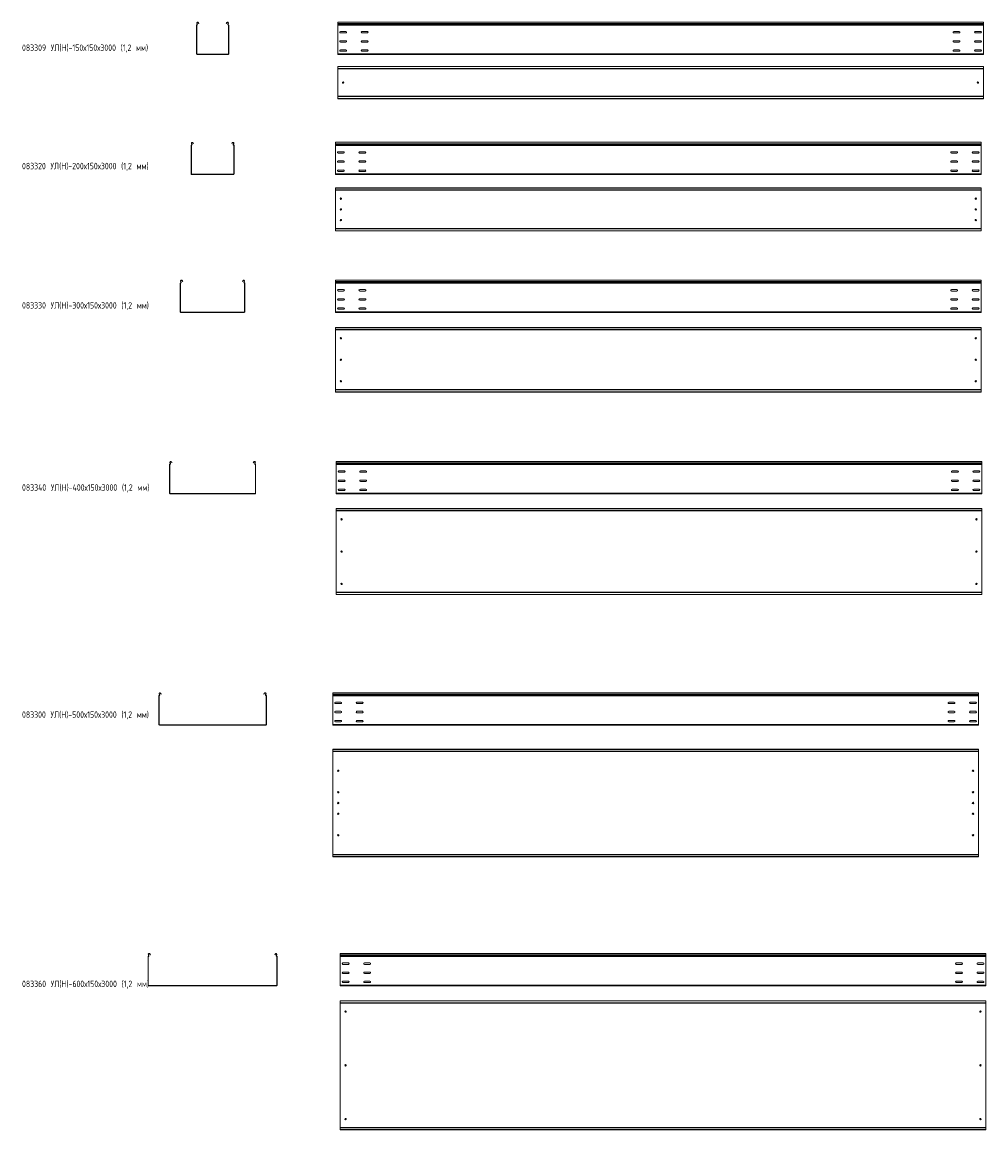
# Model space of a CAD drawing. Header units: millimetres. Extents: x -789 to 3689, y -6202 to -1054.
import ezdxf

# ---------------------------------------------------------------- set-up
doc = ezdxf.new("R2010")
doc.units = ezdxf.units.MM
doc.styles.add('SLDTEXTSTYLE0', font='TXT', dxfattribs={"width": 0.7, "bigfont": 'bigfont'})

msp = doc.modelspace()

# ---------------------------------------------------------------- linework, layer by layer
at = {"color": 7, "linetype": 'Continuous', "lineweight": 15}
for p, q in [((22.4, -1068.2), (21.2, -1068.2)), ((21.2, -1201.2), (21.2, -1068.2)), ((22.4, -1201.2), (22.4, -1068.2)), ((22.5, -1066.4), (22.8, -1067.6)), ((23.8, -1059.9), (22.7, -1060.5)), ((24, -1062.9), (22.7, -1060.5)), ((25, -1062.3), (23.8, -1059.9)), ((24, -1062.9), (25, -1062.3)), ((30.6, -1056.2), (29.6, -1056.8)), ((29.6, -1056.8), (31.3, -1060.1)), ((30.6, -1056.2), (32.4, -1059.5)), ((32.4, -1059.5), (31.3, -1060.1)), ((160, -1059.5), (161.7, -1056.2)), ((161, -1060.1), (160, -1059.5)), ((161, -1060.1), (162.8, -1056.8)), ((162.8, -1056.8), (161.7, -1056.2)), ((168.6, -1059.9), (167.3, -1062.3)), ((167.3, -1062.3), (168.4, -1062.9)), ((169.6, -1060.5), (168.4, -1062.9)), ((169.6, -1060.5), (168.6, -1059.9)), ((169.9, -1066.4), (169.5, -1067.6)), ((171.2, -1068.2), (170, -1068.2)), ((170, -1068.2), (170, -1201.2)), ((171.2, -1068.2), (171.2, -1201.2)), ((3677.8, -1053.9), (677.8, -1053.9)), ((677.8, -1060.5), (677.8, -1053.9)), ((3677.8, -1060.5), (677.8, -1060.5)), ((677.8, -1062.9), (677.8, -1060.5)), ((3677.8, -1062.9), (677.8, -1062.9)), ((677.8, -1066.4), (677.8, -1062.9)), ((3677.8, -1066.4), (677.8, -1066.4)), ((677.8, -1068.2), (677.8, -1066.4)), ((3677.8, -1068.2), (677.8, -1068.2)), ((677.8, -1201.2), (677.8, -1068.2)), ((3677.8, -1060.5), (3677.8, -1053.9)), ((3677.8, -1062.9), (3677.8, -1060.5)), ((3677.8, -1066.4), (3677.8, -1062.9)), ((3677.8, -1068.2), (3677.8, -1066.4)), ((3677.8, -1201.2), (3677.8, -1068.2)), ((715.6, -1097.6), (690.1, -1097.6)), ((690.1, -1104.1), (715.6, -1104.1)), ((815.6, -1097.6), (790.1, -1097.6)), ((790.1, -1104.1), (815.6, -1104.1)), ((3540.1, -1097.6), (3565.6, -1097.6)), ((3565.6, -1104.1), (3540.1, -1104.1)), ((3640.1, -1097.6), (3665.6, -1097.6)), ((3665.6, -1104.1), (3640.1, -1104.1)), ((715.6, -1140.1), (690.1, -1140.1)), ((690.1, -1146.6), (715.6, -1146.6)), ((715.6, -1182.6), (690.1, -1182.6)), ((815.6, -1140.1), (790.1, -1140.1)), ((790.1, -1146.6), (815.6, -1146.6)), ((815.6, -1182.6), (790.1, -1182.6)), ((3540.1, -1140.1), (3565.6, -1140.1)), ((3565.6, -1146.6), (3540.1, -1146.6)), ((3540.1, -1182.6), (3565.6, -1182.6)), ((3640.1, -1140.1), (3665.6, -1140.1)), ((3665.6, -1146.6), (3640.1, -1146.6)), ((3640.1, -1182.6), (3665.6, -1182.6)), ((21.2, -1201.2), (22.4, -1201.2)), ((23.9, -1202.7), (23.9, -1203.9)), ((168.5, -1202.7), (23.9, -1202.7)), ((168.5, -1203.9), (23.9, -1203.9)), ((168.5, -1203.9), (168.5, -1202.7)), ((170, -1201.2), (171.2, -1201.2)), ((3677.8, -1201.2), (677.8, -1201.2)), ((677.8, -1203.9), (677.8, -1201.2)), ((3677.8, -1203.9), (677.8, -1203.9)), ((690.1, -1189.1), (715.6, -1189.1)), ((790.1, -1189.1), (815.6, -1189.1)), ((3565.6, -1189.1), (3540.1, -1189.1)), ((3665.6, -1189.1), (3640.1, -1189.1)), ((3677.8, -1203.9), (3677.8, -1201.2)), ((3677.8, -1259.6), (677.8, -1259.6)), ((677.8, -1260.6), (677.8, -1259.6)), ((3677.8, -1260.6), (677.8, -1260.6)), ((677.8, -1269.1), (677.8, -1260.6)), ((3677.8, -1269.1), (677.8, -1269.1)), ((677.8, -1270.8), (677.8, -1269.1)), ((3677.8, -1270.8), (677.8, -1270.8)), ((677.8, -1270.8), (677.8, -1398.4)), ((3677.8, -1260.6), (3677.8, -1259.6)), ((3677.8, -1269.1), (3677.8, -1260.6)), ((3677.8, -1270.8), (3677.8, -1269.1)), ((3677.8, -1270.8), (3677.8, -1398.4)), ((3677.8, -1398.4), (677.8, -1398.4)), ((677.8, -1400.1), (677.8, -1398.4)), ((3677.8, -1400.1), (677.8, -1400.1)), ((677.8, -1408.6), (677.8, -1400.1)), ((677.8, -1408.6), (3677.8, -1408.6)), ((677.8, -1409.6), (677.8, -1408.6)), ((3677.8, -1409.6), (677.8, -1409.6)), ((3677.8, -1400.1), (3677.8, -1398.4)), ((3677.8, -1408.6), (3677.8, -1400.1)), ((3677.8, -1409.6), (3677.8, -1408.6)), ((-2.6, -1626.7), (-3.8, -1626.7)), ((-3.8, -1759.6), (-3.8, -1626.7)), ((-2.6, -1759.6), (-2.6, -1626.7)), ((-2.5, -1624.9), (-2.2, -1626.1)), ((-1.2, -1618.4), (-2.3, -1619)), ((-1, -1621.3), (-2.3, -1619)), ((0, -1620.8), (-1.2, -1618.4)), ((-1, -1621.3), (0, -1620.8)), ((5.6, -1614.7), (4.6, -1615.3)), ((4.6, -1615.3), (4.9, -1615.9)), ((4.9, -1615.9), (6, -1615.3)), ((6.3, -1618.6), (4.9, -1615.9)), ((5.6, -1614.7), (6, -1615.3)), ((6, -1615.3), (7.4, -1618)), ((7.4, -1618), (6.3, -1618.6)), ((185, -1618), (186.4, -1615.3)), ((186, -1618.6), (185, -1618)), ((187.4, -1615.9), (186, -1618.6)), ((186.4, -1615.3), (186.7, -1614.7)), ((186.4, -1615.3), (187.4, -1615.9)), ((187.8, -1615.3), (186.7, -1614.7)), ((187.4, -1615.9), (187.8, -1615.3)), ((193.6, -1618.4), (192.3, -1620.8)), ((192.3, -1620.8), (193.4, -1621.3)), ((194.6, -1619), (193.4, -1621.3)), ((194.6, -1619), (193.6, -1618.4)), ((194.9, -1624.9), (194.5, -1626.1)), ((196.2, -1626.7), (195, -1626.7)), ((195, -1626.7), (195, -1759.6)), ((196.2, -1626.7), (196.2, -1759.6)), ((3667.4, -1612.3), (667.4, -1612.3)), ((667.4, -1619), (667.4, -1612.3)), ((3667.4, -1619), (667.4, -1619)), ((667.4, -1621.3), (667.4, -1619)), ((3667.4, -1621.3), (667.4, -1621.3)), ((667.4, -1624.9), (667.4, -1621.3)), ((3667.4, -1624.9), (667.4, -1624.9)), ((667.4, -1626.7), (667.4, -1624.9)), ((3667.4, -1626.7), (667.4, -1626.7)), ((667.4, -1759.6), (667.4, -1626.7)), ((3667.4, -1619), (3667.4, -1612.3)), ((3667.4, -1621.3), (3667.4, -1619)), ((3667.4, -1624.9), (3667.4, -1621.3)), ((3667.4, -1626.7), (3667.4, -1624.9)), ((3667.4, -1759.6), (3667.4, -1626.7)), ((705.1, -1656.1), (679.6, -1656.1)), ((679.6, -1662.6), (705.1, -1662.6)), ((705.1, -1698.6), (679.6, -1698.6)), ((805.1, -1656.1), (779.6, -1656.1)), ((779.6, -1662.6), (805.1, -1662.6)), ((805.1, -1698.6), (779.6, -1698.6)), ((3529.6, -1656.1), (3555.1, -1656.1)), ((3555.1, -1662.6), (3529.6, -1662.6)), ((3529.6, -1698.6), (3555.1, -1698.6)), ((3629.6, -1656.1), (3655.1, -1656.1)), ((3655.1, -1662.6), (3629.6, -1662.6)), ((3629.6, -1698.6), (3655.1, -1698.6)), ((679.6, -1705.1), (705.1, -1705.1)), ((705.1, -1741.1), (679.6, -1741.1)), ((679.6, -1747.6), (705.1, -1747.6)), ((779.6, -1705.1), (805.1, -1705.1)), ((805.1, -1741.1), (779.6, -1741.1)), ((779.6, -1747.6), (805.1, -1747.6)), ((3555.1, -1705.1), (3529.6, -1705.1)), ((3529.6, -1741.1), (3555.1, -1741.1)), ((3555.1, -1747.6), (3529.6, -1747.6)), ((3655.1, -1705.1), (3629.6, -1705.1)), ((3629.6, -1741.1), (3655.1, -1741.1)), ((3655.1, -1747.6), (3629.6, -1747.6)), ((-3.8, -1759.6), (-2.6, -1759.6)), ((-1.1, -1761.1), (-1.1, -1762.3)), ((193.5, -1761.1), (-1.1, -1761.1)), ((193.5, -1762.3), (-1.1, -1762.3)), ((193.5, -1762.3), (193.5, -1761.1)), ((195, -1759.6), (196.2, -1759.6)), ((3667.4, -1759.6), (667.4, -1759.6)), ((667.4, -1762.3), (667.4, -1759.6)), ((3667.4, -1762.3), (667.4, -1762.3)), ((3667.4, -1762.3), (3667.4, -1759.6)), ((3667.4, -1824.2), (667.4, -1824.2)), ((667.4, -1825.2), (667.4, -1824.2)), ((3667.4, -1825.2), (667.4, -1825.2)), ((667.4, -1833.6), (667.4, -1825.2)), ((3667.4, -1833.6), (667.4, -1833.6)), ((667.4, -1834), (667.4, -1833.6)), ((667.4, -1834), (670.4, -1835.4)), ((667.4, -1834), (667.4, -2014.4)), ((3664.4, -1835.4), (670.4, -1835.4)), ((3664.4, -1835.4), (3667.4, -1834)), ((3667.4, -1825.2), (3667.4, -1824.2)), ((3667.4, -1833.6), (3667.4, -1825.2)), ((3667.4, -1834), (3667.4, -1833.6)), ((3667.4, -1834), (3667.4, -2014.4)), ((670.4, -2013), (667.4, -2014.4)), ((667.4, -2014.7), (667.4, -2014.4)), ((3667.4, -2014.7), (667.4, -2014.7)), ((667.4, -2023.2), (667.4, -2014.7)), ((667.4, -2023.2), (3667.4, -2023.2)), ((667.4, -2024.2), (667.4, -2023.2)), ((3667.4, -2024.2), (667.4, -2024.2)), ((3664.4, -2013), (670.4, -2013)), ((3667.4, -2014.4), (3664.4, -2013)), ((3667.4, -2014.7), (3667.4, -2014.4)), ((3667.4, -2023.2), (3667.4, -2014.7)), ((3667.4, -2024.2), (3667.4, -2023.2)), ((-51.2, -2259.3), (-52.3, -2259.8)), ((-51, -2262.2), (-52.3, -2259.8)), ((-50, -2261.7), (-51.2, -2259.3)), ((-51, -2262.2), (-50, -2261.7)), ((-44.4, -2255.6), (-45.4, -2256.2)), ((-45.4, -2256.2), (-45.1, -2256.8)), ((-45.1, -2256.8), (-44, -2256.2)), ((-43.7, -2259.4), (-45.1, -2256.8)), ((-44.4, -2255.6), (-44, -2256.2)), ((-44, -2256.2), (-42.6, -2258.9)), ((-42.6, -2258.9), (-43.7, -2259.4)), ((235, -2258.9), (236.4, -2256.2)), ((236, -2259.4), (235, -2258.9)), ((237.4, -2256.8), (236, -2259.4)), ((236.4, -2256.2), (236.7, -2255.6)), ((236.4, -2256.2), (237.4, -2256.8)), ((237.8, -2256.2), (236.7, -2255.6)), ((237.4, -2256.8), (237.8, -2256.2)), ((243.6, -2259.3), (242.3, -2261.7)), ((242.3, -2261.7), (243.4, -2262.2)), ((244.6, -2259.8), (243.4, -2262.2)), ((244.6, -2259.8), (243.6, -2259.3)), ((3667.5, -2253.2), (667.5, -2253.2)), ((667.5, -2259.8), (667.5, -2253.2)), ((3667.5, -2259.8), (667.5, -2259.8)), ((667.5, -2262.2), (667.5, -2259.8)), ((3667.5, -2262.2), (667.5, -2262.2)), ((667.5, -2265.8), (667.5, -2262.2)), ((3667.5, -2259.8), (3667.5, -2253.2)), ((3667.5, -2262.2), (3667.5, -2259.8)), ((3667.5, -2265.8), (3667.5, -2262.2)), ((-52.6, -2267.5), (-53.8, -2267.5)), ((-53.8, -2400.5), (-53.8, -2267.5)), ((-52.6, -2400.5), (-52.6, -2267.5)), ((-52.5, -2265.8), (-52.2, -2267)), ((244.9, -2265.8), (244.5, -2267)), ((246.2, -2267.5), (245, -2267.5)), ((245, -2267.5), (245, -2400.5)), ((246.2, -2267.5), (246.2, -2400.5)), ((3667.5, -2265.8), (667.5, -2265.8)), ((667.5, -2267.5), (667.5, -2265.8)), ((3667.5, -2267.5), (667.5, -2267.5)), ((667.5, -2400.5), (667.5, -2267.5)), ((705.2, -2297), (679.7, -2297)), ((679.7, -2303.5), (705.2, -2303.5)), ((805.2, -2297), (779.7, -2297)), ((779.7, -2303.5), (805.2, -2303.5)), ((3529.7, -2297), (3555.2, -2297)), ((3555.2, -2303.5), (3529.7, -2303.5)), ((3629.7, -2297), (3655.2, -2297)), ((3655.2, -2303.5), (3629.7, -2303.5)), ((3667.5, -2267.5), (3667.5, -2265.8)), ((3667.5, -2400.5), (3667.5, -2267.5)), ((705.2, -2339.5), (679.7, -2339.5)), ((679.7, -2346), (705.2, -2346)), ((805.2, -2339.5), (779.7, -2339.5)), ((779.7, -2346), (805.2, -2346)), ((3529.7, -2339.5), (3555.2, -2339.5)), ((3555.2, -2346), (3529.7, -2346)), ((3629.7, -2339.5), (3655.2, -2339.5)), ((3655.2, -2346), (3629.7, -2346)), ((-53.8, -2400.5), (-52.6, -2400.5)), ((-51.1, -2402), (-51.1, -2403.2)), ((243.5, -2402), (-51.1, -2402)), ((243.5, -2403.2), (-51.1, -2403.2)), ((243.5, -2403.2), (243.5, -2402)), ((245, -2400.5), (246.2, -2400.5)), ((3667.5, -2400.5), (667.5, -2400.5)), ((667.5, -2403.2), (667.5, -2400.5)), ((3667.5, -2403.2), (667.5, -2403.2)), ((705.2, -2382), (679.7, -2382)), ((679.7, -2388.5), (705.2, -2388.5)), ((805.2, -2382), (779.7, -2382)), ((779.7, -2388.5), (805.2, -2388.5)), ((3529.7, -2382), (3555.2, -2382)), ((3555.2, -2388.5), (3529.7, -2388.5)), ((3629.7, -2382), (3655.2, -2382)), ((3655.2, -2388.5), (3629.7, -2388.5)), ((3667.5, -2403.2), (3667.5, -2400.5)), ((3667.5, -2473), (667.5, -2473)), ((667.5, -2474), (667.5, -2473)), ((3667.5, -2474), (667.5, -2474)), ((667.5, -2482.5), (667.5, -2474)), ((3667.5, -2482.5), (667.5, -2482.5)), ((667.5, -2482.8), (667.5, -2482.5)), ((667.5, -2482.8), (670.5, -2484.2)), ((667.5, -2482.8), (667.5, -2763.2)), ((3664.5, -2484.2), (670.5, -2484.2)), ((3664.5, -2484.2), (3667.5, -2482.8)), ((3667.5, -2474), (3667.5, -2473)), ((3667.5, -2482.5), (3667.5, -2474)), ((3667.5, -2482.8), (3667.5, -2482.5)), ((3667.5, -2482.8), (3667.5, -2763.2)), ((670.5, -2761.8), (667.5, -2763.2)), ((667.5, -2763.6), (667.5, -2763.2)), ((3667.5, -2763.6), (667.5, -2763.6)), ((667.5, -2772), (667.5, -2763.6)), ((667.5, -2772), (3667.5, -2772)), ((667.5, -2773), (667.5, -2772)), ((3667.5, -2773), (667.5, -2773)), ((3664.5, -2761.8), (670.5, -2761.8)), ((3667.5, -2763.2), (3664.5, -2761.8)), ((3667.5, -2763.6), (3667.5, -2763.2)), ((3667.5, -2772), (3667.5, -2763.6)), ((3667.5, -2773), (3667.5, -2772)), ((-102.6, -3110.3), (-103.8, -3110.3)), ((-103.8, -3243.3), (-103.8, -3110.3)), ((-102.6, -3243.3), (-102.6, -3110.3)), ((-102.5, -3108.6), (-102.2, -3109.7)), ((-101.2, -3102), (-102.3, -3102.6)), ((-101, -3105), (-102.3, -3102.6)), ((-100, -3104.4), (-101.2, -3102)), ((-101, -3105), (-100, -3104.4)), ((-94.4, -3098.4), (-95.4, -3098.9)), ((-95.4, -3098.9), (-95.1, -3099.6)), ((-95.1, -3099.6), (-94, -3099)), ((-93.7, -3102.2), (-95.1, -3099.6)), ((-94.4, -3098.4), (-94, -3099)), ((-94, -3099), (-92.6, -3101.6)), ((-92.6, -3101.6), (-93.7, -3102.2)), ((285, -3101.6), (286.4, -3099)), ((286, -3102.2), (285, -3101.6)), ((287.4, -3099.6), (286, -3102.2)), ((286.4, -3099), (286.7, -3098.4)), ((286.4, -3099), (287.4, -3099.6)), ((287.8, -3098.9), (286.7, -3098.4)), ((287.4, -3099.6), (287.8, -3098.9)), ((293.6, -3102), (292.3, -3104.4)), ((292.3, -3104.4), (293.4, -3105)), ((294.6, -3102.6), (293.4, -3105)), ((294.6, -3102.6), (293.6, -3102)), ((294.9, -3108.6), (294.5, -3109.7)), ((296.2, -3110.3), (295, -3110.3)), ((295, -3110.3), (295, -3243.3)), ((296.2, -3110.3), (296.2, -3243.3)), ((3670.6, -3096), (670.6, -3096)), ((670.6, -3102.6), (670.6, -3096)), ((3670.6, -3102.6), (670.6, -3102.6)), ((670.6, -3105), (670.6, -3102.6)), ((3670.6, -3105), (670.6, -3105)), ((670.6, -3108.6), (670.6, -3105)), ((3670.6, -3108.6), (670.6, -3108.6)), ((670.6, -3110.3), (670.6, -3108.6)), ((3670.6, -3110.3), (670.6, -3110.3)), ((670.6, -3243.3), (670.6, -3110.3)), ((708.4, -3139.7), (682.9, -3139.7)), ((808.4, -3139.7), (782.9, -3139.7)), ((3532.9, -3139.7), (3558.4, -3139.7)), ((3632.9, -3139.7), (3658.4, -3139.7)), ((3670.6, -3102.6), (3670.6, -3096)), ((3670.6, -3105), (3670.6, -3102.6)), ((3670.6, -3108.6), (3670.6, -3105)), ((3670.6, -3110.3), (3670.6, -3108.6)), ((3670.6, -3243.3), (3670.6, -3110.3)), ((682.9, -3146.2), (708.4, -3146.2)), ((708.4, -3182.2), (682.9, -3182.2)), ((682.9, -3188.7), (708.4, -3188.7)), ((782.9, -3146.2), (808.4, -3146.2)), ((808.4, -3182.2), (782.9, -3182.2)), ((782.9, -3188.7), (808.4, -3188.7)), ((3558.4, -3146.2), (3532.9, -3146.2)), ((3532.9, -3182.2), (3558.4, -3182.2)), ((3558.4, -3188.7), (3532.9, -3188.7)), ((3658.4, -3146.2), (3632.9, -3146.2)), ((3632.9, -3182.2), (3658.4, -3182.2)), ((3658.4, -3188.7), (3632.9, -3188.7)), ((-103.8, -3243.3), (-102.6, -3243.3)), ((295, -3243.3), (296.2, -3243.3)), ((3670.6, -3243.3), (670.6, -3243.3)), ((670.6, -3246), (670.6, -3243.3)), ((708.4, -3224.7), (682.9, -3224.7)), ((682.9, -3231.2), (708.4, -3231.2)), ((808.4, -3224.7), (782.9, -3224.7)), ((782.9, -3231.2), (808.4, -3231.2)), ((3532.9, -3224.7), (3558.4, -3224.7)), ((3558.4, -3231.2), (3532.9, -3231.2)), ((3632.9, -3224.7), (3658.4, -3224.7)), ((3658.4, -3231.2), (3632.9, -3231.2)), ((3670.6, -3246), (3670.6, -3243.3)), ((-101.1, -3244.8), (-101.1, -3246)), ((293.5, -3244.8), (-101.1, -3244.8)), ((293.5, -3246), (-101.1, -3246)), ((293.5, -3246), (293.5, -3244.8)), ((3670.6, -3246), (670.6, -3246)), ((3670.6, -3314.7), (670.6, -3314.7)), ((670.6, -3315.7), (670.6, -3314.7)), ((3670.6, -3315.7), (670.6, -3315.7)), ((670.6, -3324.2), (670.6, -3315.7)), ((3670.6, -3324.2), (670.6, -3324.2)), ((670.6, -3324.5), (670.6, -3324.2)), ((670.6, -3324.5), (673.6, -3325.9)), ((670.6, -3324.5), (670.6, -3704.9)), ((3667.6, -3325.9), (673.6, -3325.9)), ((3667.6, -3325.9), (3670.6, -3324.5)), ((3670.6, -3315.7), (3670.6, -3314.7)), ((3670.6, -3324.2), (3670.6, -3315.7)), ((3670.6, -3324.5), (3670.6, -3324.2)), ((3670.6, -3324.5), (3670.6, -3704.9)), ((673.6, -3703.5), (670.6, -3704.9)), ((670.6, -3705.3), (670.6, -3704.9)), ((3670.6, -3705.3), (670.6, -3705.3)), ((670.6, -3713.7), (670.6, -3705.3)), ((3667.6, -3703.5), (673.6, -3703.5)), ((3670.6, -3704.9), (3667.6, -3703.5)), ((3670.6, -3705.3), (3670.6, -3704.9)), ((3670.6, -3713.7), (3670.6, -3705.3)), ((670.6, -3713.7), (3670.6, -3713.7)), ((670.6, -3714.7), (670.6, -3713.7)), ((3670.6, -3714.7), (670.6, -3714.7)), ((3670.6, -3714.7), (3670.6, -3713.7)), ((-152.6, -4185.1), (-153.8, -4185.1)), ((-153.8, -4318.1), (-153.8, -4185.1)), ((-152.6, -4318.1), (-152.6, -4185.1)), ((-152.5, -4183.4), (-152.2, -4184.5)), ((-151.2, -4176.8), (-152.3, -4177.4)), ((-151, -4179.8), (-152.3, -4177.4)), ((-150, -4179.2), (-151.2, -4176.8)), ((-151, -4179.8), (-150, -4179.2)), ((-144.4, -4173.2), (-145.4, -4173.7)), ((-145.4, -4173.7), (-145.1, -4174.4)), ((-145.1, -4174.4), (-144, -4173.8)), ((-143.7, -4177), (-145.1, -4174.4)), ((-144.4, -4173.2), (-144, -4173.8)), ((-144, -4173.8), (-142.6, -4176.4)), ((-142.6, -4176.4), (-143.7, -4177)), ((335, -4176.4), (336.4, -4173.8)), ((336, -4177), (335, -4176.4)), ((337.4, -4174.4), (336, -4177)), ((336.4, -4173.8), (336.7, -4173.2)), ((336.4, -4173.8), (337.4, -4174.4)), ((337.8, -4173.7), (336.7, -4173.2)), ((337.4, -4174.4), (337.8, -4173.7)), ((343.6, -4176.8), (342.3, -4179.2)), ((342.3, -4179.2), (343.4, -4179.8)), ((344.6, -4177.4), (343.4, -4179.8)), ((344.6, -4177.4), (343.6, -4176.8)), ((344.9, -4183.4), (344.5, -4184.5)), ((346.2, -4185.1), (345, -4185.1)), ((345, -4185.1), (345, -4318.1)), ((346.2, -4185.1), (346.2, -4318.1)), ((3654.8, -4170.8), (654.8, -4170.8)), ((654.8, -4177.4), (654.8, -4170.8)), ((3654.8, -4177.4), (654.8, -4177.4)), ((654.8, -4179.8), (654.8, -4177.4)), ((3654.8, -4179.8), (654.8, -4179.8)), ((654.8, -4183.4), (654.8, -4179.8)), ((3654.8, -4183.4), (654.8, -4183.4)), ((654.8, -4185.1), (654.8, -4183.4)), ((3654.8, -4185.1), (654.8, -4185.1)), ((654.8, -4318.1), (654.8, -4185.1)), ((692.5, -4214.5), (667, -4214.5)), ((667, -4221), (692.5, -4221)), ((792.5, -4214.5), (767, -4214.5)), ((767, -4221), (792.5, -4221)), ((3517, -4214.5), (3542.5, -4214.5)), ((3542.5, -4221), (3517, -4221)), ((3617, -4214.5), (3642.5, -4214.5)), ((3642.5, -4221), (3617, -4221)), ((3654.8, -4177.4), (3654.8, -4170.8)), ((3654.8, -4179.8), (3654.8, -4177.4)), ((3654.8, -4183.4), (3654.8, -4179.8)), ((3654.8, -4185.1), (3654.8, -4183.4)), ((3654.8, -4318.1), (3654.8, -4185.1)), ((692.5, -4257), (667, -4257)), ((667, -4263.5), (692.5, -4263.5)), ((792.5, -4257), (767, -4257)), ((767, -4263.5), (792.5, -4263.5)), ((3517, -4257), (3542.5, -4257)), ((3542.5, -4263.5), (3517, -4263.5)), ((3617, -4257), (3642.5, -4257)), ((3642.5, -4263.5), (3617, -4263.5)), ((-153.8, -4318.1), (-152.6, -4318.1)), ((-151.1, -4319.6), (-151.1, -4320.8)), ((343.5, -4319.6), (-151.1, -4319.6)), ((343.5, -4320.8), (-151.1, -4320.8)), ((343.5, -4320.8), (343.5, -4319.6)), ((345, -4318.1), (346.2, -4318.1)), ((3654.8, -4318.1), (654.8, -4318.1)), ((654.8, -4320.8), (654.8, -4318.1)), ((3654.8, -4320.8), (654.8, -4320.8)), ((692.5, -4299.5), (667, -4299.5)), ((667, -4306), (692.5, -4306)), ((792.5, -4299.5), (767, -4299.5)), ((767, -4306), (792.5, -4306)), ((3517, -4299.5), (3542.5, -4299.5)), ((3542.5, -4306), (3517, -4306)), ((3617, -4299.5), (3642.5, -4299.5)), ((3642.5, -4306), (3617, -4306)), ((3654.8, -4320.8), (3654.8, -4318.1)), ((3654.8, -4433.3), (654.8, -4433.3)), ((654.8, -4434.3), (654.8, -4433.3)), ((3654.8, -4434.3), (654.8, -4434.3)), ((654.8, -4442.8), (654.8, -4434.3)), ((3654.8, -4442.8), (654.8, -4442.8)), ((654.8, -4443.1), (654.8, -4442.8)), ((654.8, -4443.1), (657.8, -4444.5)), ((654.8, -4443.1), (654.8, -4923.5)), ((3651.8, -4444.5), (657.8, -4444.5)), ((3651.8, -4444.5), (3654.8, -4443.1)), ((3654.8, -4434.3), (3654.8, -4433.3)), ((3654.8, -4442.8), (3654.8, -4434.3)), ((3654.8, -4443.1), (3654.8, -4442.8)), ((3654.8, -4443.1), (3654.8, -4923.5)), ((657.8, -4922.1), (654.8, -4923.5)), ((654.8, -4923.8), (654.8, -4923.5)), ((3654.8, -4923.8), (654.8, -4923.8)), ((654.8, -4932.3), (654.8, -4923.8)), ((654.8, -4932.3), (3654.8, -4932.3)), ((654.8, -4933.3), (654.8, -4932.3)), ((3654.8, -4933.3), (654.8, -4933.3)), ((3651.8, -4922.1), (657.8, -4922.1)), ((3654.8, -4923.5), (3651.8, -4922.1)), ((3654.8, -4923.8), (3654.8, -4923.5)), ((3654.8, -4932.3), (3654.8, -4923.8)), ((3654.8, -4933.3), (3654.8, -4932.3)), ((-202.6, -5397.3), (-203.8, -5397.3)), ((-203.8, -5530.3), (-203.8, -5397.3)), ((-202.6, -5530.3), (-202.6, -5397.3)), ((-202.5, -5395.6), (-202.2, -5396.8)), ((-201.2, -5389.1), (-202.3, -5389.7)), ((-201, -5392), (-202.3, -5389.7)), ((-200, -5391.5), (-201.2, -5389.1)), ((-201, -5392), (-200, -5391.5)), ((-194.4, -5385.4), (-195.4, -5386)), ((-195.4, -5386), (-193.7, -5389.3)), ((-194.4, -5385.4), (-192.6, -5388.7)), ((-192.6, -5388.7), (-193.7, -5389.3)), ((385, -5388.7), (386.7, -5385.4)), ((386, -5389.3), (385, -5388.7)), ((386, -5389.3), (387.8, -5386)), ((387.8, -5386), (386.7, -5385.4)), ((393.6, -5389.1), (392.3, -5391.5)), ((392.3, -5391.5), (393.4, -5392)), ((394.6, -5389.7), (393.4, -5392)), ((394.6, -5389.7), (393.6, -5389.1)), ((394.9, -5395.6), (394.5, -5396.8)), ((396.2, -5397.3), (395, -5397.3)), ((395, -5397.3), (395, -5530.3)), ((396.2, -5397.3), (396.2, -5530.3)), ((3689.4, -5383), (689.4, -5383)), ((689.4, -5389.7), (689.4, -5383)), ((3689.4, -5389.7), (689.4, -5389.7)), ((689.4, -5392), (689.4, -5389.7)), ((3689.4, -5392), (689.4, -5392)), ((689.4, -5395.6), (689.4, -5392)), ((3689.4, -5395.6), (689.4, -5395.6)), ((689.4, -5397.3), (689.4, -5395.6)), ((3689.4, -5397.3), (689.4, -5397.3)), ((689.4, -5530.3), (689.4, -5397.3)), ((3689.4, -5389.7), (3689.4, -5383)), ((3689.4, -5392), (3689.4, -5389.7)), ((3689.4, -5395.6), (3689.4, -5392)), ((3689.4, -5397.3), (3689.4, -5395.6)), ((3689.4, -5530.3), (3689.4, -5397.3)), ((727.2, -5426.8), (701.7, -5426.8)), ((701.7, -5433.3), (727.2, -5433.3)), ((827.2, -5426.8), (801.7, -5426.8)), ((801.7, -5433.3), (827.2, -5433.3)), ((3551.7, -5426.8), (3577.2, -5426.8)), ((3577.2, -5433.3), (3551.7, -5433.3)), ((3651.7, -5426.8), (3677.2, -5426.8)), ((3677.2, -5433.3), (3651.7, -5433.3)), ((727.2, -5469.3), (701.7, -5469.3)), ((701.7, -5475.8), (727.2, -5475.8)), ((827.2, -5469.3), (801.7, -5469.3)), ((801.7, -5475.8), (827.2, -5475.8)), ((3551.7, -5469.3), (3577.2, -5469.3)), ((3577.2, -5475.8), (3551.7, -5475.8)), ((3651.7, -5469.3), (3677.2, -5469.3)), ((3677.2, -5475.8), (3651.7, -5475.8)), ((-203.8, -5530.3), (-202.6, -5530.3)), ((-201.1, -5531.8), (-201.1, -5533)), ((393.5, -5531.8), (-201.1, -5531.8)), ((393.5, -5533), (-201.1, -5533)), ((393.5, -5533), (393.5, -5531.8)), ((395, -5530.3), (396.2, -5530.3)), ((3689.4, -5530.3), (689.4, -5530.3)), ((689.4, -5533), (689.4, -5530.3)), ((3689.4, -5533), (689.4, -5533)), ((727.2, -5511.8), (701.7, -5511.8)), ((701.7, -5518.3), (727.2, -5518.3)), ((827.2, -5511.8), (801.7, -5511.8)), ((801.7, -5518.3), (827.2, -5518.3)), ((3551.7, -5511.8), (3577.2, -5511.8)), ((3577.2, -5518.3), (3551.7, -5518.3)), ((3651.7, -5511.8), (3677.2, -5511.8)), ((3677.2, -5518.3), (3651.7, -5518.3)), ((3689.4, -5533), (3689.4, -5530.3)), ((3689.4, -5602.5), (689.4, -5602.5)), ((689.4, -5603.5), (689.4, -5602.5)), ((3689.4, -5603.5), (689.4, -5603.5)), ((689.4, -5611.9), (689.4, -5603.5)), ((3689.4, -5611.9), (689.4, -5611.9)), ((689.4, -5613.7), (689.4, -5611.9)), ((3689.4, -5603.5), (3689.4, -5602.5)), ((3689.4, -5611.9), (3689.4, -5603.5)), ((3689.4, -5613.7), (3689.4, -5611.9)), ((3689.4, -5613.7), (689.4, -5613.7)), ((689.4, -5613.7), (689.4, -6191.3)), ((3689.4, -5613.7), (3689.4, -6191.3)), ((3689.4, -6191.3), (689.4, -6191.3)), ((689.4, -6193), (689.4, -6191.3)), ((3689.4, -6193), (689.4, -6193)), ((689.4, -6201.5), (689.4, -6193)), ((689.4, -6201.5), (3689.4, -6201.5)), ((689.4, -6202.5), (689.4, -6201.5)), ((3689.4, -6202.5), (689.4, -6202.5)), ((3689.4, -6193), (3689.4, -6191.3)), ((3689.4, -6201.5), (3689.4, -6193)), ((3689.4, -6202.5), (3689.4, -6201.5))]:
    msp.add_line(p, q, dxfattribs=at)
for centre in [(702.8, -1334.6), (3652.8, -1334.6), (692.4, -1874.2), (3642.4, -1874.2), (692.4, -1924.2), (3642.4, -1924.2), (692.4, -1974.2), (3642.4, -1974.2), (692.5, -2523), (3642.5, -2523), (692.5, -2623), (3642.5, -2623), (692.5, -2723), (3642.5, -2723), (695.6, -3364.7), (3645.6, -3364.7), (695.6, -3514.7), (3645.6, -3514.7), (695.6, -3664.7), (3645.6, -3664.7), (679.8, -4533.3), (3629.8, -4533.3), (679.8, -4633.3), (3629.8, -4633.3), (679.8, -4683.3), (3629.8, -4683.3), (679.8, -4733.3), (3629.8, -4733.3), (679.8, -4833.3), (3629.8, -4833.3), (714.4, -5652.5), (3664.4, -5652.5), (714.4, -5902.5), (3664.4, -5902.5), (714.4, -6152.5), (3664.4, -6152.5)]:
    msp.add_circle(centre, 3.25, dxfattribs=at)
for centre, radius, start, end in [((23, -1068.2), 1.8, 106.2863, 180), ((26.7, -1058.4), 4.5, 28.0725, 208.0725), ((23, -1068.2), 0.6, 106.2863, 180), ((21.8, -1064), 2.5, 286.2863, 28.0725), ((21.8, -1064), 3.7, 286.2863, 28.0725), ((26.7, -1058.4), 3.3, 28.0725, 208.0725), ((165.7, -1058.4), 4.5, 331.9275, 151.9275), ((165.7, -1058.4), 3.3, 331.9275, 151.9275), ((170.6, -1064), 3.7, 151.9275, 253.7137), ((170.6, -1064), 2.5, 151.9275, 253.7137), ((169.4, -1068.2), 0.6, 0, 73.7137), ((169.4, -1068.2), 1.8, 0, 73.7137), ((690.1, -1100.9), 3.25, 90, 270), ((715.6, -1100.9), 3.25, 270, 90), ((790.1, -1100.9), 3.25, 90, 270), ((815.6, -1100.9), 3.25, 270, 90), ((3540.1, -1100.9), 3.25, 90, 270), ((3565.6, -1100.9), 3.25, 270, 90), ((3640.1, -1100.9), 3.25, 90, 270), ((3665.6, -1100.9), 3.25, 270, 90), ((690.1, -1143.4), 3.25, 90, 270), ((690.1, -1185.9), 3.25, 90, 270), ((715.6, -1143.4), 3.25, 270, 90), ((715.6, -1185.9), 3.25, 270, 90), ((790.1, -1143.4), 3.25, 90, 270), ((790.1, -1185.9), 3.25, 90, 270), ((815.6, -1143.4), 3.25, 270, 90), ((815.6, -1185.9), 3.25, 270, 90), ((3540.1, -1143.4), 3.25, 90, 270), ((3540.1, -1185.9), 3.25, 90, 270), ((3565.6, -1143.4), 3.25, 270, 90), ((3565.6, -1185.9), 3.25, 270, 90), ((3640.1, -1143.4), 3.25, 90, 270), ((3640.1, -1185.9), 3.25, 90, 270), ((3665.6, -1143.4), 3.25, 270, 90), ((3665.6, -1185.9), 3.25, 270, 90), ((23.9, -1201.2), 2.7, 180, 270), ((23.9, -1201.2), 1.5, 180, 270), ((168.5, -1201.2), 2.7, 270, 0), ((168.5, -1201.2), 1.5, 270, 0), ((-2, -1626.7), 1.8, 106.2863, 180), ((1.7, -1616.8), 4.5, 28.0725, 208.0725), ((-2, -1626.7), 0.6, 106.2863, 180), ((-3.2, -1622.5), 2.5, 286.2863, 28.0725), ((-3.2, -1622.5), 3.7, 286.2863, 28.0725), ((1.7, -1616.8), 3.3, 28.0725, 208.0725), ((190.7, -1616.8), 4.5, 331.9275, 151.9275), ((190.7, -1616.8), 3.3, 331.9275, 151.9275), ((195.6, -1622.5), 3.7, 151.9275, 253.7137), ((195.6, -1622.5), 2.5, 151.9275, 253.7137), ((194.4, -1626.7), 0.6, 0, 73.7137), ((194.4, -1626.7), 1.8, 0, 73.7137), ((679.6, -1659.3), 3.25, 90, 270), ((679.6, -1701.8), 3.25, 90, 270), ((705.1, -1659.3), 3.25, 270, 90), ((705.1, -1701.8), 3.25, 270, 90), ((779.6, -1659.3), 3.25, 90, 270), ((779.6, -1701.8), 3.25, 90, 270), ((805.1, -1659.3), 3.25, 270, 90), ((805.1, -1701.8), 3.25, 270, 90), ((3529.6, -1659.3), 3.25, 90, 270), ((3529.6, -1701.8), 3.25, 90, 270), ((3555.1, -1659.3), 3.25, 270, 90), ((3555.1, -1701.8), 3.25, 270, 90), ((3629.6, -1659.3), 3.25, 90, 270), ((3629.6, -1701.8), 3.25, 90, 270), ((3655.1, -1659.3), 3.25, 270, 90), ((3655.1, -1701.8), 3.25, 270, 90), ((679.6, -1744.3), 3.25, 90, 270), ((705.1, -1744.3), 3.25, 270, 90), ((779.6, -1744.3), 3.25, 90, 270), ((805.1, -1744.3), 3.25, 270, 90), ((3529.6, -1744.3), 3.25, 90, 270), ((3555.1, -1744.3), 3.25, 270, 90), ((3629.6, -1744.3), 3.25, 90, 270), ((3655.1, -1744.3), 3.25, 270, 90), ((-1.1, -1759.6), 2.7, 180, 270), ((-1.1, -1759.6), 1.5, 180, 270), ((193.5, -1759.6), 1.5, 270, 0), ((193.5, -1759.6), 2.7, 270, 0), ((-48.3, -2257.7), 4.5, 28.0725, 208.0725), ((-53.2, -2263.4), 2.5, 286.2863, 28.0725), ((-53.2, -2263.4), 3.7, 286.2863, 28.0725), ((-48.3, -2257.7), 3.3, 28.0725, 208.0725), ((240.7, -2257.7), 4.5, 331.9275, 151.9275), ((240.7, -2257.7), 3.3, 331.9275, 151.9275), ((245.6, -2263.4), 3.7, 151.9275, 253.7137), ((245.6, -2263.4), 2.5, 151.9275, 253.7137), ((-52, -2267.5), 1.8, 106.2863, 180), ((-52, -2267.5), 0.6, 106.2863, 180), ((244.4, -2267.5), 0.6, 0, 73.7137), ((244.4, -2267.5), 1.8, 0, 73.7137), ((679.7, -2300.2), 3.25, 90, 270), ((705.2, -2300.2), 3.25, 270, 90), ((779.7, -2300.2), 3.25, 90, 270), ((805.2, -2300.2), 3.25, 270, 90), ((3529.7, -2300.2), 3.25, 90, 270), ((3555.2, -2300.2), 3.25, 270, 90), ((3629.7, -2300.2), 3.25, 90, 270), ((3655.2, -2300.2), 3.25, 270, 90), ((679.7, -2342.7), 3.25, 90, 270), ((705.2, -2342.7), 3.25, 270, 90), ((779.7, -2342.7), 3.25, 90, 270), ((805.2, -2342.7), 3.25, 270, 90), ((3529.7, -2342.7), 3.25, 90, 270), ((3555.2, -2342.7), 3.25, 270, 90), ((3629.7, -2342.7), 3.25, 90, 270), ((3655.2, -2342.7), 3.25, 270, 90), ((-51.1, -2400.5), 2.7, 180, 270), ((-51.1, -2400.5), 1.5, 180, 270), ((243.5, -2400.5), 1.5, 270, 0), ((243.5, -2400.5), 2.7, 270, 0), ((679.7, -2385.2), 3.25, 90, 270), ((705.2, -2385.2), 3.25, 270, 90), ((779.7, -2385.2), 3.25, 90, 270), ((805.2, -2385.2), 3.25, 270, 90), ((3529.7, -2385.2), 3.25, 90, 270), ((3555.2, -2385.2), 3.25, 270, 90), ((3629.7, -2385.2), 3.25, 90, 270), ((3655.2, -2385.2), 3.25, 270, 90), ((-102, -3110.3), 1.8, 106.2863, 180), ((-98.3, -3100.5), 4.5, 28.0725, 208.0725), ((-102, -3110.3), 0.6, 106.2863, 180), ((-103.2, -3106.2), 2.5, 286.2863, 28.0725), ((-103.2, -3106.2), 3.7, 286.2863, 28.0725), ((-98.3, -3100.5), 3.3, 28.0725, 208.0725), ((290.7, -3100.5), 4.5, 331.9275, 151.9275), ((290.7, -3100.5), 3.3, 331.9275, 151.9275), ((295.6, -3106.2), 3.7, 151.9275, 253.7137), ((295.6, -3106.2), 2.5, 151.9275, 253.7137), ((294.4, -3110.3), 0.6, 0, 73.7137), ((294.4, -3110.3), 1.8, 0, 73.7137), ((682.9, -3143), 3.25, 90, 270), ((708.4, -3143), 3.25, 270, 90), ((782.9, -3143), 3.25, 90, 270), ((808.4, -3143), 3.25, 270, 90), ((3532.9, -3143), 3.25, 90, 270), ((3558.4, -3143), 3.25, 270, 90), ((3632.9, -3143), 3.25, 90, 270), ((3658.4, -3143), 3.25, 270, 90), ((682.9, -3185.5), 3.25, 90, 270), ((708.4, -3185.5), 3.25, 270, 90), ((782.9, -3185.5), 3.25, 90, 270), ((808.4, -3185.5), 3.25, 270, 90), ((3532.9, -3185.5), 3.25, 90, 270), ((3558.4, -3185.5), 3.25, 270, 90), ((3632.9, -3185.5), 3.25, 90, 270), ((3658.4, -3185.5), 3.25, 270, 90), ((-101.1, -3243.3), 2.7, 180, 270), ((-101.1, -3243.3), 1.5, 180, 270), ((293.5, -3243.3), 1.5, 270, 0), ((293.5, -3243.3), 2.7, 270, 0), ((682.9, -3228), 3.25, 90, 270), ((708.4, -3228), 3.25, 270, 90), ((782.9, -3228), 3.25, 90, 270), ((808.4, -3228), 3.25, 270, 90), ((3532.9, -3228), 3.25, 90, 270), ((3558.4, -3228), 3.25, 270, 90), ((3632.9, -3228), 3.25, 90, 270), ((3658.4, -3228), 3.25, 270, 90), ((-152, -4185.1), 1.8, 106.2863, 180), ((-148.3, -4175.3), 4.5, 28.0725, 208.0725), ((-152, -4185.1), 0.6, 106.2863, 180), ((-153.2, -4181), 2.5, 286.2863, 28.0725), ((-153.2, -4181), 3.7, 286.2863, 28.0725), ((-148.3, -4175.3), 3.3, 28.0725, 208.0725), ((340.7, -4175.3), 4.5, 331.9275, 151.9275), ((340.7, -4175.3), 3.3, 331.9275, 151.9275), ((345.6, -4181), 3.7, 151.9275, 253.7137), ((345.6, -4181), 2.5, 151.9275, 253.7137), ((344.4, -4185.1), 0.6, 0, 73.7137), ((344.4, -4185.1), 1.8, 0, 73.7137), ((667, -4217.8), 3.25, 90, 270), ((692.5, -4217.8), 3.25, 270, 90), ((767, -4217.8), 3.25, 90, 270), ((792.5, -4217.8), 3.25, 270, 90), ((3517, -4217.8), 3.25, 90, 270), ((3542.5, -4217.8), 3.25, 270, 90), ((3617, -4217.8), 3.25, 90, 270), ((3642.5, -4217.8), 3.25, 270, 90), ((667, -4260.3), 3.25, 90, 270), ((692.5, -4260.3), 3.25, 270, 90), ((767, -4260.3), 3.25, 90, 270), ((792.5, -4260.3), 3.25, 270, 90), ((3517, -4260.3), 3.25, 90, 270), ((3542.5, -4260.3), 3.25, 270, 90), ((3617, -4260.3), 3.25, 90, 270), ((3642.5, -4260.3), 3.25, 270, 90), ((-151.1, -4318.1), 2.7, 180, 270), ((-151.1, -4318.1), 1.5, 180, 270), ((343.5, -4318.1), 2.7, 270, 0), ((343.5, -4318.1), 1.5, 270, 0), ((667, -4302.8), 3.25, 90, 270), ((692.5, -4302.8), 3.25, 270, 90), ((767, -4302.8), 3.25, 90, 270), ((792.5, -4302.8), 3.25, 270, 90), ((3517, -4302.8), 3.25, 90, 270), ((3542.5, -4302.8), 3.25, 270, 90), ((3617, -4302.8), 3.25, 90, 270), ((3642.5, -4302.8), 3.25, 270, 90), ((-202, -5397.3), 1.8, 106.2863, 180), ((-198.3, -5387.5), 4.5, 28.0725, 208.0725), ((-202, -5397.3), 0.6, 106.2863, 180), ((-203.2, -5393.2), 2.5, 286.2863, 28.0725), ((-203.2, -5393.2), 3.7, 286.2863, 28.0725), ((-198.3, -5387.5), 3.3, 28.0725, 208.0725), ((390.7, -5387.5), 4.5, 331.9275, 151.9275), ((390.7, -5387.5), 3.3, 331.9275, 151.9275), ((395.6, -5393.2), 3.7, 151.9275, 253.7137), ((395.6, -5393.2), 2.5, 151.9275, 253.7137), ((394.4, -5397.3), 0.6, 0, 73.7137), ((394.4, -5397.3), 1.8, 0, 73.7137), ((701.7, -5430), 3.25, 90, 270), ((727.2, -5430), 3.25, 270, 90), ((801.7, -5430), 3.25, 90, 270), ((827.2, -5430), 3.25, 270, 90), ((3551.7, -5430), 3.25, 90, 270), ((3577.2, -5430), 3.25, 270, 90), ((3651.7, -5430), 3.25, 90, 270), ((3677.2, -5430), 3.25, 270, 90), ((701.7, -5472.5), 3.25, 90, 270), ((727.2, -5472.5), 3.25, 270, 90), ((801.7, -5472.5), 3.25, 90, 270), ((827.2, -5472.5), 3.25, 270, 90), ((3551.7, -5472.5), 3.25, 90, 270), ((3577.2, -5472.5), 3.25, 270, 90), ((3651.7, -5472.5), 3.25, 90, 270), ((3677.2, -5472.5), 3.25, 270, 90), ((-201.1, -5530.3), 2.7, 180, 270), ((-201.1, -5530.3), 1.5, 180, 270), ((393.5, -5530.3), 1.5, 270, 0), ((393.5, -5530.3), 2.7, 270, 0), ((701.7, -5515), 3.25, 90, 270), ((727.2, -5515), 3.25, 270, 90), ((801.7, -5515), 3.25, 90, 270), ((827.2, -5515), 3.25, 270, 90), ((3551.7, -5515), 3.25, 90, 270), ((3577.2, -5515), 3.25, 270, 90), ((3651.7, -5515), 3.25, 90, 270), ((3677.2, -5515), 3.25, 270, 90)]:
    msp.add_arc(centre, radius, start, end, dxfattribs=at)

# ---------------------------------------------------------------- texts
at = {"color": 7, "linetype": 'Continuous', "lineweight": 0, "char_height": 30, "attachment_point": 1, "style": 'SLDTEXTSTYLE0'}
for s, insert in [('083309 \\M+18454\\M+1844C(\\M+1844E)-150\\M+18487150\\M+184873000 (1,2 \\M+1847D\\M+1847D)', (-789.4, -1157.6)), ('083320 \\M+18454\\M+1844C(\\M+1844E)-200\\M+18487150\\M+184873000 (1,2 \\M+1847D\\M+1847D)', (-789.4, -1707.7)), ('083330 \\M+18454\\M+1844C(\\M+1844E)-300\\M+18487150\\M+184873000 (1,2 \\M+1847D\\M+1847D)', (-789.4, -2355.2)), ('083340 \\M+18454\\M+1844C(\\M+1844E)-400\\M+18487150\\M+184873000 (1,2 \\M+1847D\\M+1847D)', (-789.4, -3201.9)), ('083300 \\M+18454\\M+1844C(\\M+1844E)-500\\M+18487150\\M+184873000 (1,2 \\M+1847D\\M+1847D)', (-789.4, -4257.5)), ('083360 \\M+18454\\M+1844C(\\M+1844E)-600\\M+18487150\\M+184873000 (1,2 \\M+1847D\\M+1847D)', (-789.4, -5509))]:
    msp.add_mtext(s, dxfattribs=dict(at, insert=insert))

doc.saveas('drawing.dxf')
